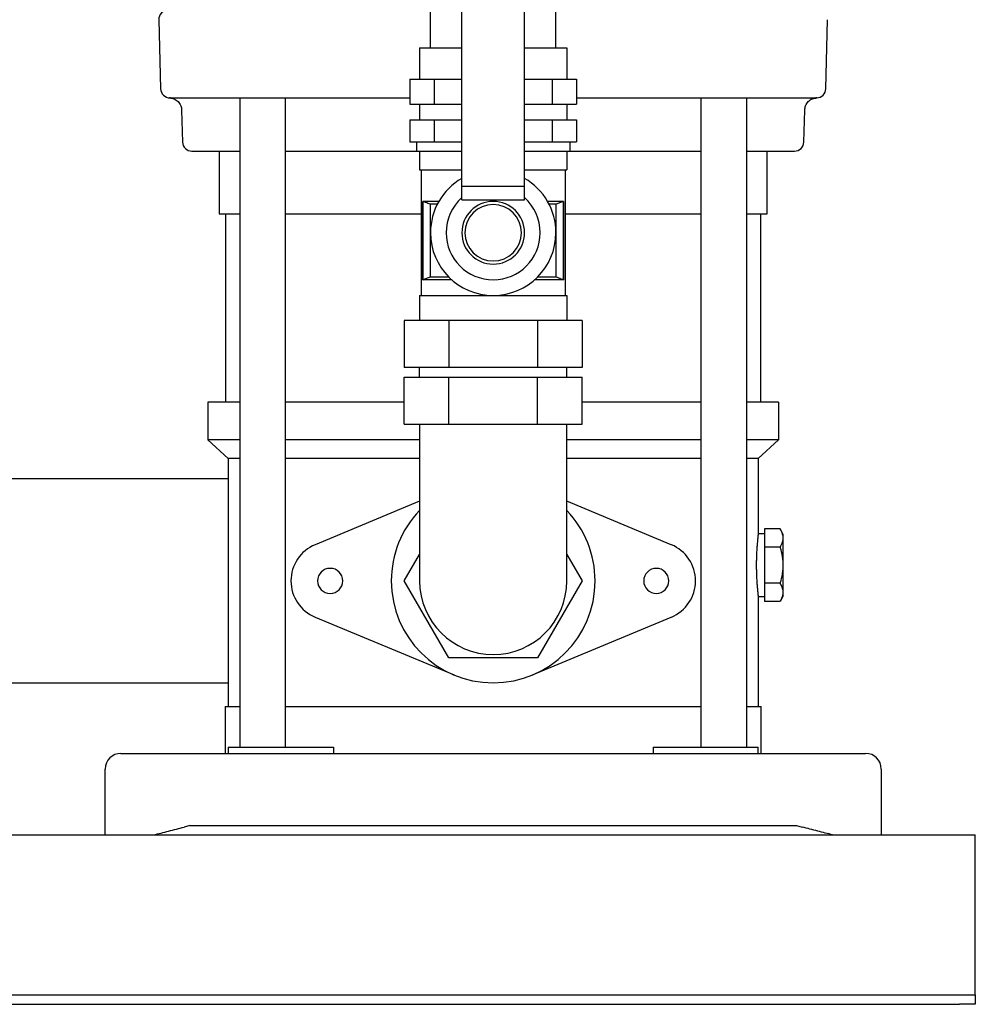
# Model space of a CAD drawing. Header units: millimetres. Extents: x 10 to 1774, y 13 to 899.
# Tile 6 of 8: x 1469 to 1774, y 13 to 327. Entities that reach past the tile are written whole.
import ezdxf

# ---------------------------------------------------------------- set-up
doc = ezdxf.new("R2010")
doc.units = ezdxf.units.MM

msp = doc.modelspace()

# ---------------------------------------------------------------- linework, layer by layer
at = {"color": 7, "linetype": 'Continuous', "lineweight": 25}
for p, q in [((1610.33, 273.89), (1610.33, 352.65)), ((1630.33, 273.89), (1630.33, 352.65)), ((1600.33, 318.05), (1600.33, 332.05)), ((1640.33, 318.05), (1640.33, 332.05)), ((1513.67, 326.97), (1514.25, 304.97)), ((1726.4, 304.97), (1726.98, 326.97)), ((1596.85, 318.05), (1596.85, 308.05)), ((1596.85, 318.05), (1610.33, 318.05)), ((1630.33, 318.05), (1643.8, 318.05)), ((1643.8, 318.05), (1643.8, 308.05)), ((1593.75, 308.05), (1593.75, 300.05)), ((1593.75, 308.05), (1601.54, 308.05)), ((1601.54, 308.05), (1601.54, 300.05)), ((1601.54, 308.05), (1610.33, 308.05)), ((1630.33, 308.05), (1639.12, 308.05)), ((1639.12, 308.05), (1639.12, 300.05)), ((1639.12, 308.05), (1646.9, 308.05)), ((1646.9, 308.05), (1646.9, 300.05)), ((1517.44, 302.05), (1517.14, 302.05)), ((1517.44, 302.05), (1531.18, 302.05)), ((1538.53, 302.05), (1593.75, 302.05)), ((1539.48, 302.05), (1539.48, 95.05)), ((1554.08, 95.05), (1554.08, 302.04)), ((1646.9, 302.05), (1702.12, 302.05)), ((1686.57, 302.04), (1686.57, 95.05)), ((1701.17, 95.05), (1701.17, 302.05)), ((1723.44, 302.05), (1723.21, 302.05)), ((1593.75, 300.05), (1601.54, 300.05)), ((1596.85, 300.05), (1596.85, 295.05)), ((1601.54, 300.05), (1610.33, 300.05)), ((1630.33, 300.05), (1639.12, 300.05)), ((1639.12, 300.05), (1646.9, 300.05)), ((1643.8, 300.05), (1643.8, 295.05)), ((1520.98, 298.12), (1521.25, 287.97)), ((1719.4, 287.97), (1719.67, 298.16)), ((1593.75, 295.05), (1593.75, 288.05)), ((1593.75, 295.05), (1601.54, 295.05)), ((1601.54, 295.05), (1601.54, 288.05)), ((1601.54, 295.05), (1610.33, 295.05)), ((1630.33, 295.05), (1639.12, 295.05)), ((1639.12, 295.05), (1639.12, 288.05)), ((1639.12, 295.05), (1646.9, 295.05)), ((1646.9, 295.05), (1646.9, 288.05)), ((1593.75, 288.05), (1601.54, 288.05)), ((1595.85, 288.05), (1595.85, 285.05)), ((1601.54, 288.05), (1610.33, 288.05)), ((1630.33, 288.05), (1639.12, 288.05)), ((1639.12, 288.05), (1646.9, 288.05)), ((1644.8, 288.05), (1644.8, 285.05)), ((1524.25, 285.05), (1539.48, 285.05)), ((1532.98, 285.05), (1532.98, 265.05)), ((1532.98, 285.05), (1539.48, 285.05)), ((1554.08, 285.05), (1595.85, 285.05)), ((1554.08, 285.05), (1561.49, 285.05)), ((1561.88, 285.05), (1595.85, 285.05)), ((1595.85, 285.05), (1610.33, 285.05)), ((1596.85, 285.05), (1596.85, 279.05)), ((1630.33, 285.05), (1644.8, 285.05)), ((1643.8, 285.05), (1643.8, 279.05)), ((1644.8, 285.05), (1686.57, 285.05)), ((1644.8, 285.05), (1678.78, 285.05)), ((1679.16, 285.05), (1686.57, 285.05)), ((1701.17, 285.05), (1707.68, 285.05)), ((1701.17, 285.05), (1716.4, 285.05)), ((1707.68, 265.05), (1707.68, 285.05)), ((1596.85, 279.05), (1610.33, 279.05)), ((1597.35, 279.05), (1597.35, 239.05)), ((1630.33, 279.05), (1643.8, 279.05)), ((1643.3, 279.05), (1643.3, 239.05)), ((1610.33, 273.89), (1630.33, 273.89)), ((1610.33, 269.49), (1610.33, 273.89)), ((1630.33, 269.49), (1630.33, 273.89)), ((1603.01, 269.05), (1597.9, 269.05)), ((1597.9, 244.05), (1597.9, 269.05)), ((1597.96, 244.07), (1597.96, 269.03)), ((1602.5, 268.12), (1600.25, 268.12)), ((1600.25, 268.12), (1600.25, 244.98)), ((1610.33, 269.49), (1630.33, 269.49)), ((1642.75, 269.05), (1637.65, 269.05)), ((1640.4, 268.12), (1638.15, 268.12)), ((1640.4, 244.98), (1640.4, 268.12)), ((1642.7, 269.03), (1642.7, 244.07)), ((1642.75, 244.05), (1642.75, 269.05)), ((1532.98, 265.05), (1539.48, 265.05)), ((1534.98, 265.05), (1534.98, 205.05)), ((1554.08, 265.05), (1597.35, 265.05)), ((1643.3, 265.05), (1686.57, 265.05)), ((1701.17, 265.05), (1707.68, 265.05)), ((1705.68, 205.05), (1705.68, 265.05)), ((1600.25, 244.98), (1606.11, 244.98)), ((1634.54, 244.98), (1640.4, 244.98)), ((1607.1, 244.05), (1597.9, 244.05)), ((1642.75, 244.05), (1633.55, 244.05)), ((1596.85, 239.05), (1596.85, 231.05)), ((1596.85, 239.05), (1643.8, 239.05)), ((1643.8, 239.05), (1643.8, 231.05)), ((1591.98, 231.05), (1591.98, 216.05)), ((1606.15, 231.05), (1591.98, 231.05)), ((1606.15, 231.05), (1606.15, 216.05)), ((1634.5, 231.05), (1606.15, 231.05)), ((1634.5, 231.05), (1634.5, 216.05)), ((1648.67, 231.05), (1634.5, 231.05)), ((1648.67, 231.05), (1648.67, 216.05)), ((1606.15, 216.05), (1591.98, 216.05)), ((1596.85, 213.05), (1596.85, 216.05)), ((1634.5, 216.05), (1606.15, 216.05)), ((1648.67, 216.05), (1634.5, 216.05)), ((1643.8, 213.05), (1643.8, 216.05)), ((1591.98, 198.05), (1591.98, 213.05)), ((1591.98, 213.05), (1606.15, 213.05)), ((1606.15, 198.05), (1606.15, 213.05)), ((1606.15, 213.05), (1634.5, 213.05)), ((1634.5, 198.05), (1634.5, 213.05)), ((1634.5, 213.05), (1648.67, 213.05)), ((1648.67, 198.05), (1648.67, 213.05)), ((1529.33, 205.05), (1529.33, 193.05)), ((1539.48, 205.05), (1529.33, 205.05)), ((1591.98, 205.05), (1554.08, 205.05)), ((1686.57, 205.05), (1648.67, 205.05)), ((1711.33, 205.05), (1701.17, 205.05)), ((1711.33, 205.05), (1711.33, 193.05)), ((1591.98, 198.05), (1606.15, 198.05)), ((1596.85, 198.05), (1596.85, 173.05)), ((1606.15, 198.05), (1634.5, 198.05)), ((1634.5, 198.05), (1648.67, 198.05)), ((1643.8, 173.05), (1643.8, 198.05)), ((1535.83, 187.05), (1529.33, 193.05)), ((1539.48, 193.05), (1529.33, 193.05)), ((1596.85, 193.05), (1554.08, 193.05)), ((1686.57, 193.05), (1643.8, 193.05)), ((1711.33, 193.05), (1701.17, 193.05)), ((1704.83, 187.05), (1711.33, 193.05)), ((1539.48, 187.05), (1535.83, 187.05)), ((1535.83, 187.05), (1535.83, 108.05)), ((1596.85, 187.05), (1554.08, 187.05)), ((1686.57, 187.05), (1643.8, 187.05)), ((1704.83, 187.05), (1701.17, 187.05)), ((1704.83, 187.05), (1704.83, 163.05)), ((1535.83, 180.55), (1464.18, 180.55)), ((1596.85, 173.48), (1563.52, 159.59)), ((1596.85, 173.05), (1596.85, 148.05)), ((1677.13, 159.59), (1643.8, 173.48)), ((1643.8, 148.05), (1643.8, 173.05)), ((1706.83, 164.6), (1706.83, 158.82)), ((1711.83, 164.6), (1706.83, 164.6)), ((1712.83, 162.85), (1711.83, 164.6)), ((1706.83, 163.05), (1704.83, 163.05)), ((1712.83, 143.25), (1712.83, 162.85)), ((1706.83, 158.82), (1706.83, 147.28)), ((1711.83, 158.82), (1706.83, 158.82)), ((1591.98, 148.05), (1596.85, 156.49)), ((1643.8, 156.49), (1648.67, 148.05)), ((1606.15, 123.5), (1591.98, 148.05)), ((1648.67, 148.05), (1634.5, 123.5)), ((1711.83, 147.28), (1706.83, 147.28)), ((1706.83, 147.28), (1706.83, 141.5)), ((1704.83, 143.05), (1706.83, 143.05)), ((1704.83, 143.05), (1704.83, 108.05)), ((1711.83, 141.5), (1706.83, 141.5)), ((1712.83, 143.25), (1711.83, 141.5)), ((1563.52, 136.51), (1607.83, 118.05)), ((1632.83, 118.05), (1677.13, 136.51)), ((1634.5, 123.5), (1606.15, 123.5)), ((1402.83, 115.55), (1535.83, 115.55)), ((1534.83, 108.05), (1534.83, 93.05)), ((1534.83, 108.05), (1539.48, 108.05)), ((1554.08, 108.05), (1620.33, 108.05)), ((1620.33, 108.05), (1686.57, 108.05)), ((1701.17, 108.05), (1705.83, 108.05)), ((1705.83, 93.05), (1705.83, 108.05)), ((1535.83, 95.05), (1535.83, 93.05)), ((1535.83, 95.05), (1548.33, 95.05)), ((1548.33, 95.05), (1557.16, 95.05)), ((1557.16, 95.05), (1569.36, 95.05)), ((1569.36, 95.05), (1569.36, 93.05)), ((1671.3, 95.05), (1671.3, 93.05)), ((1671.3, 95.05), (1683.49, 95.05)), ((1683.49, 95.05), (1692.33, 95.05)), ((1692.33, 95.05), (1704.83, 95.05)), ((1704.83, 93.05), (1704.83, 95.05)), ((1501.58, 93.05), (1521.78, 93.05)), ((1521.78, 93.05), (1718.88, 93.05)), ((1718.88, 93.05), (1739.08, 93.05)), ((1496.58, 67.05), (1496.58, 88.05)), ((1744.08, 88.05), (1744.08, 67.05)), ((1523.58, 70.05), (1521.78, 69.58)), ((1523.58, 70.05), (1717.08, 70.05)), ((1717.08, 70.05), (1718.88, 69.58)), ((874.08, 67.05), (1774.08, 67.05)), ((1774.08, 62.05), (1774.08, 67.05)), ((1774.08, 18.05), (1774.08, 62.05)), ((879.08, 16.05), (1769.08, 16.05)), ((1769.08, 16.05), (1774.08, 16.05)), ((1774.08, 16.05), (1774.08, 18.05)), ((1774.08, 16.05), (1774.08, 13.05)), ((879.08, 13.05), (1769.08, 13.05)), ((1774.08, 13.05), (1769.08, 13.05))]:
    msp.add_line(p, q, dxfattribs=at)
at = {"color": 7, "linetype": 'Continuous', "lineweight": 25, "flags": 128}
for points in [[(1709.47, 302.05), (1712.36, 302.05), (1714.92, 302.05), (1717.14, 302.05), (1719.04, 302.05), (1720.59, 302.05), (1721.81, 302.05), (1722.68, 302.05), (1723.21, 302.05)], [(1597.96, 269.03), (1597.93, 269.04), (1597.9, 269.05)], [(1642.75, 269.05), (1642.72, 269.04), (1642.7, 269.03)], [(1597.9, 244.05), (1597.93, 244.06), (1597.96, 244.07)], [(1642.7, 244.07), (1642.73, 244.06), (1642.75, 244.05)]]:
    msp.add_lwpolyline(points, dxfattribs=at)
at = {"color": 7, "linetype": 'Continuous', "lineweight": 25}
for centre, radius, start, end in [((1516.67, 327.05), 3, 90.0005, 181.5), ((1517.25, 305.05), 3, 181.5, 270), ((1723.4, 305.05), 3, 272.1644, 358.5), ((1524.25, 288.05), 3, 181.5, 270), ((1716.4, 288.05), 3, 270, 358.5), ((1620.33, 259.05), 20, 120, 180), ((1620.33, 259.05), 20, 0, 60), ((1620.33, 259.05), 15, 131.8103, 180), ((1620.33, 259.05), 15, 0, 48.1897), ((1620.33, 259.05), 10, 90, 270), ((1620.33, 259.05), 9, 90, 270), ((1620.33, 259.05), 10, 270, 90), ((1620.33, 259.05), 9, 270, 90), ((1620.33, 259.05), 20, 180, 0), ((1620.33, 259.05), 15, 180, 0), ((1620.33, 148.05), 32.5, 136.2453, 180), ((1620.33, 148.05), 32.5, 0, 43.7547), ((1568.33, 148.05), 12.5, 112.6199, 180), ((1672.33, 148.05), 12.5, 292.6199, 67.3801), ((1568.33, 148.05), 4, 0, 180), ((1672.33, 148.05), 4, 0, 180), ((1568.33, 148.05), 12.5, 180, 247.3801), ((1568.33, 148.05), 4, 180, 0), ((1620.33, 148.05), 32.5, 180, 0), ((1620.33, 148.05), 23.48, 180, 270), ((1620.33, 148.05), 23.48, 270, 0), ((1672.33, 148.05), 4, 180, 0), ((1501.58, 88.05), 5, 90, 180), ((1739.08, 88.05), 5, 0, 90)]:
    msp.add_arc(centre, radius, start, end, dxfattribs=at)
for points, knots in [([(1517.14, 302.05), (1517.62, 301.98), (1518.63, 301.84), (1519.91, 300.92), (1520.8, 299.62), (1520.92, 298.61), (1520.98, 298.12)], [0, 0, 0, 0, 0.241147, 0.50046, 0.759522, 1, 1, 1, 1]), ([(1531.18, 302.05), (1531.48, 302.05), (1531.87, 302.05), (1532.82, 302.05), (1533.38, 302.05), (1534.65, 302.05), (1535.34, 302.05), (1536.87, 302.05), (1537.68, 302.05), (1538.53, 302.05)], [0, 0, 0, 0, 0.25, 0.25, 0.5, 0.5, 0.75, 0.75, 1, 1, 1, 1]), ([(1702.12, 302.05), (1702.97, 302.05), (1703.78, 302.05), (1705.29, 302.05), (1706, 302.05), (1707.26, 302.05), (1707.82, 302.05), (1708.78, 302.05), (1709.17, 302.05), (1709.47, 302.05)], [0, 0, 0, 0, 0.25, 0.25, 0.5, 0.5, 0.75, 0.75, 1, 1, 1, 1]), ([(1719.67, 298.16), (1719.73, 298.61), (1719.86, 299.63), (1720.75, 300.93), (1722.05, 301.85), (1723.06, 301.99), (1723.55, 302.05)], [0, 0, 0, 0, 0.240669, 0.499938, 0.759244, 1, 1, 1, 1]), ([(1561.49, 285.05), (1561.5, 285.05), (1561.54, 285.05), (1561.67, 285.05), (1561.76, 285.05), (1561.88, 285.05)], [0, 0, 0, 0, 0.5, 0.5, 1, 1, 1, 1]), ([(1678.78, 285.05), (1678.89, 285.05), (1678.98, 285.05), (1679.11, 285.05), (1679.15, 285.05), (1679.16, 285.05)], [0, 0, 0, 0, 0.5, 0.5, 1, 1, 1, 1]), ([(1600.25, 268.12), (1600, 268.21), (1599.5, 268.41), (1598.73, 268.71), (1598.22, 268.92), (1597.96, 269.03)], [0, 0, 0, 0, 0.322705, 0.656033, 1, 1, 1, 1]), ([(1642.7, 269.03), (1642.31, 268.87), (1641.54, 268.56), (1640.78, 268.26), (1640.4, 268.12)], [0, 0, 0, 0, 0.51196, 1, 1, 1, 1]), ([(1597.96, 244.07), (1598.35, 244.23), (1599.11, 244.54), (1599.87, 244.84), (1600.25, 244.98)], [0, 0, 0, 0, 0.51196, 1, 1, 1, 1]), ([(1640.4, 244.98), (1640.65, 244.89), (1641.15, 244.69), (1641.92, 244.39), (1642.43, 244.18), (1642.7, 244.07)], [0, 0, 0, 0, 0.322705, 0.656033, 1, 1, 1, 1]), ([(1711.83, 164.6), (1711.87, 164.52), (1711.96, 164.35), (1712.09, 164.11), (1712.2, 163.88), (1712.3, 163.64), (1712.39, 163.4), (1712.49, 163.13), (1712.58, 162.81), (1712.68, 162.33), (1712.73, 161.71), (1712.68, 161.1), (1712.58, 160.62), (1712.47, 160.22), (1712.31, 159.78), (1712.09, 159.3), (1711.91, 158.99), (1711.83, 158.82)], [0, 0, 0, 0, 0.043191, 0.085617, 0.127372, 0.16856, 0.209296, 0.249702, 0.312211, 0.374118, 0.499101, 0.624743, 0.686898, 0.74972, 0.831043, 0.914177, 1, 1, 1, 1]), ([(1704.83, 163.05), (1704.83, 163.05), (1704.83, 163.05), (1704.82, 163.03), (1704.82, 163.01), (1704.82, 162.97), (1704.81, 162.93), (1704.8, 162.87), (1704.8, 162.8), (1704.79, 162.72), (1704.78, 162.63), (1704.77, 162.53), (1704.75, 162.41), (1704.73, 162.22), (1704.7, 161.89), (1704.65, 161.41), (1704.59, 160.83), (1704.53, 160.13), (1704.47, 159.36), (1704.41, 158.56), (1704.36, 157.76), (1704.32, 156.96), (1704.29, 156.24), (1704.27, 155.6), (1704.25, 154.95), (1704.24, 154.31), (1704.23, 153.68), (1704.23, 153.26), (1704.23, 153.05)], [0, 0, 0, 0, 0.01981, 0.03981, 0.06, 0.080379, 0.100949, 0.12171, 0.142661, 0.163803, 0.185136, 0.206661, 0.228378, 0.250287, 0.309572, 0.374921, 0.427411, 0.50026, 0.573065, 0.62499, 0.690659, 0.750106, 0.793694, 0.836503, 0.878536, 0.919796, 0.960283, 1, 1, 1, 1]), ([(1711.83, 158.82), (1711.87, 158.66), (1711.96, 158.34), (1712.09, 157.85), (1712.2, 157.37), (1712.3, 156.9), (1712.39, 156.43), (1712.49, 155.87), (1712.58, 155.23), (1712.68, 154.26), (1712.73, 153.04), (1712.68, 151.82), (1712.58, 150.85), (1712.46, 150.05), (1712.3, 149.18), (1712.09, 148.23), (1711.91, 147.6), (1711.83, 147.28)], [0, 0, 0, 0, 0.043402, 0.08603, 0.12798, 0.16936, 0.210284, 0.250877, 0.313526, 0.37558, 0.50019, 0.625575, 0.688012, 0.751126, 0.832, 0.91467, 1, 1, 1, 1]), ([(1704.23, 153.05), (1704.23, 152.95), (1704.23, 152.74), (1704.23, 152.42), (1704.24, 152.11), (1704.24, 151.79), (1704.25, 151.47), (1704.25, 151.15), (1704.26, 150.83), (1704.27, 150.51), (1704.28, 150.18), (1704.29, 149.86), (1704.31, 149.54), (1704.33, 149.04), (1704.36, 148.34), (1704.41, 147.54), (1704.47, 146.74), (1704.53, 145.96), (1704.59, 145.27), (1704.65, 144.69), (1704.7, 144.21), (1704.74, 143.83), (1704.77, 143.57), (1704.79, 143.37), (1704.8, 143.23), (1704.82, 143.12), (1704.82, 143.06), (1704.83, 143.05), (1704.83, 143.05)], [0, 0, 0, 0, 0.019766, 0.039725, 0.059876, 0.080221, 0.100758, 0.121489, 0.142414, 0.163533, 0.184847, 0.206354, 0.228057, 0.249954, 0.309441, 0.375171, 0.427111, 0.50006, 0.572569, 0.624897, 0.690562, 0.750114, 0.793663, 0.836448, 0.878472, 0.919738, 0.960246, 1, 1, 1, 1]), ([(1711.83, 147.28), (1711.87, 147.2), (1711.96, 147.03), (1712.09, 146.79), (1712.2, 146.56), (1712.3, 146.32), (1712.39, 146.08), (1712.49, 145.81), (1712.58, 145.49), (1712.68, 145), (1712.73, 144.39), (1712.68, 143.78), (1712.58, 143.3), (1712.47, 142.9), (1712.31, 142.46), (1712.09, 141.98), (1711.91, 141.66), (1711.83, 141.5)], [0, 0, 0, 0, 0.043191, 0.085617, 0.127372, 0.16856, 0.209296, 0.249702, 0.312211, 0.374118, 0.499101, 0.624743, 0.686898, 0.74972, 0.831043, 0.914177, 1, 1, 1, 1]), ([(1512.08, 67.05), (1513.6, 67.45), (1515.2, 67.86), (1518.46, 68.72), (1520.13, 69.15), (1521.78, 69.58)], [0, 0, 0, 0, 0.5, 0.5, 1, 1, 1, 1]), ([(1728.58, 67.05), (1727.05, 67.45), (1725.46, 67.86), (1722.19, 68.72), (1720.52, 69.15), (1718.88, 69.58)], [0, 0, 0, 0, 0.5, 0.5, 1, 1, 1, 1])]:
    msp.add_open_spline(points, degree=3, knots=knots, dxfattribs=at)
msp.add_open_spline([(1723.52, 302.05), (1723.52, 302.05), (1723.49, 302.05), (1723.44, 302.05)], degree=3, dxfattribs=at)

doc.saveas('drawing.dxf')
